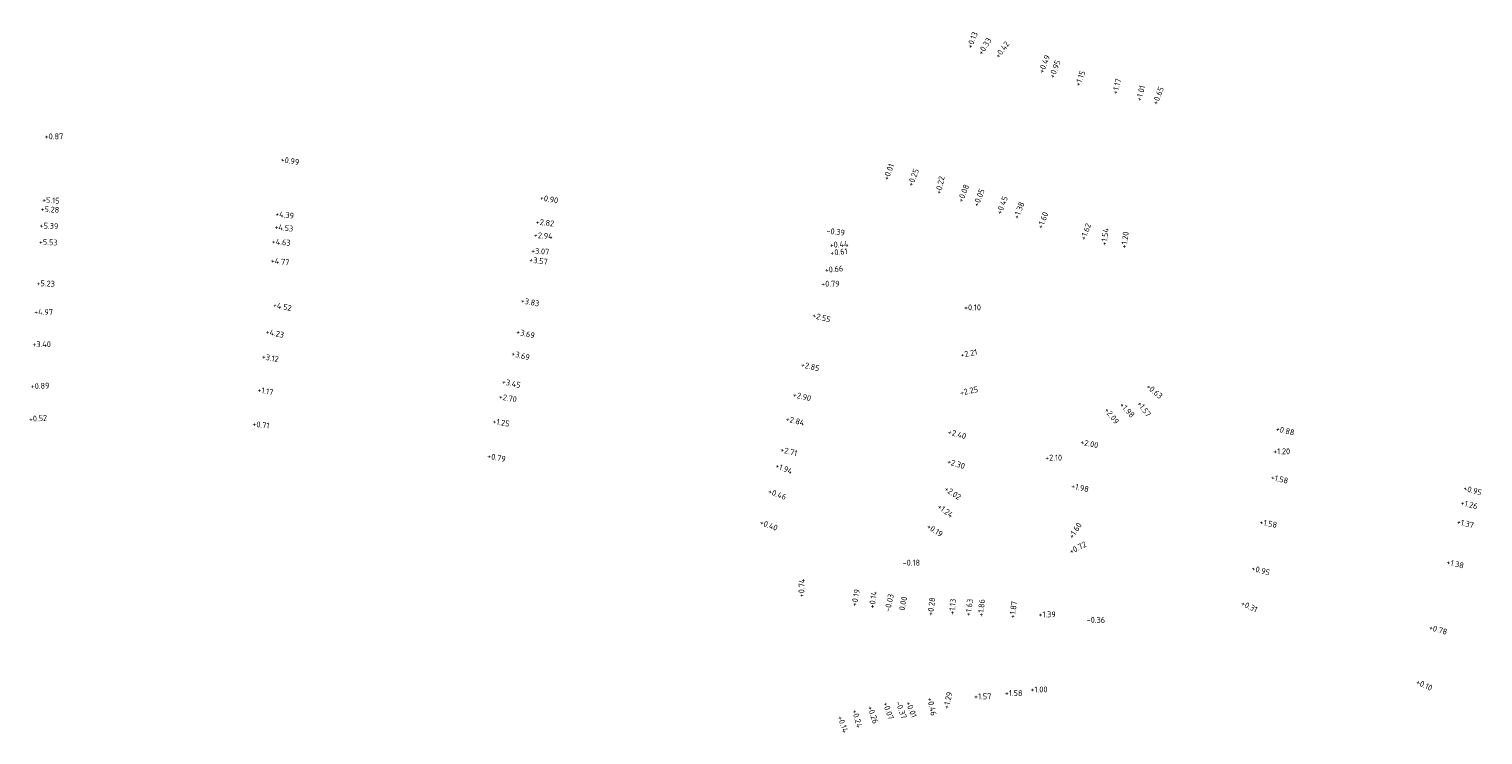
# Model space of a CAD drawing. Header units: metres. Extents: x 158325 to 158573, y 577529 to 577650.
import ezdxf

# ---------------------------------------------------------------- set-up
doc = ezdxf.new("R2010")
doc.units = ezdxf.units.M
doc.layers.add('X-XX-AL-T25', color=252, linetype='Continuous', lineweight=25)
doc.styles.add('NLCS-ISO', font='NLCS-ISO.ttf')

msp = doc.modelspace()

# ---------------------------------------------------------------- texts
at = {"layer": 'X-XX-AL-T25', "style": 'NLCS-ISO'}
for s, rotation, p in [('+0.13', 69.125, (158485.61, 577646.36, 0.13)), ('+0.33', 58.0458, (158487.38, 577645.25, 0.33)), ('+0.42', 54.3696, (158490.24, 577644.68, 0.42)), ('+0.49', 69.125, (158497.84, 577642.13, 0.49)), ('+0.95', 69.125, (158499.65, 577641.29, 0.95)), ('+1.15', 69.125, (158504.04, 577639.88, 1.15)), ('+1.17', 75.342, (158510.44, 577638.55, 1.17)), ('+1.01', 75.0159, (158514.52, 577637.4, 1.01)), ('+0.65', 69.125, (158517.29, 577636.74, 0.65)), ('+0.99', 350.2514, (158367.53, 577627.08, 0.99)), ('+0.01', 69.125, (158471.33, 577623.87, 0.01)), ('+0.25', 69.125, (158475.49, 577622.81, 0.25)), ('+0.22', 77.8539, (158480.31, 577621.53, 0.22)), ('+0.08', 69.125, (158484.05, 577620.09, 0.08)), ('+0.05', 69.125, (158486.7, 577619.37, 0.05)), ('+5.15', 356.9702, (158326.84, 577620.14, 5.15)), ('+0.90', 349.6302, (158411.78, 577620.57, 0.9)), ('+0.45', 69.125, (158490.64, 577618.04, 0.45)), ('+1.38', 69.125, (158493.56, 577617.26, 1.38)), ('+5.28', 356.5932, (158326.57, 577618.6, 5.28)), ('+4.39', 353.3737, (158366.61, 577617.77, 4.39)), ('+1.60', 69.125, (158497.65, 577615.59, 1.6)), ('+5.39', 357.3112, (158326.42, 577615.78, 5.39)), ('+4.53', 353.5893, (158366.49, 577615.56, 4.53)), ('+2.94', 355.6564, (158410.79, 577614.15, 2.94)), ('+2.82', 353.1243, (158411.09, 577616.45, 2.82)), ('-0.39', 352.8287, (158460.72, 577614.9, -0.39)), ('+1.62', 69.125, (158504.95, 577613.65, 1.62)), ('+1.54', 83.0531, (158508.62, 577612.77, 1.54)), ('+1.20', 81.8597, (158511.99, 577612.28, 1.2)), ('+5.53', 356.7268, (158326.28, 577613.02, 5.53)), ('+4.63', 354.8935, (158366.04, 577613.08, 4.63)), ('+0.44', 3.165, (158461.33, 577612.44, 0.44)), ('+4.77', 353.1195, (158365.85, 577609.82, 4.77)), ('+3.57', 352.5303, (158409.97, 577609.96, 3.57)), ('+3.07', 355.543, (158410.3, 577611.5, 3.07)), ('+0.61', 5.8859, (158461.49, 577611.1, 0.61)), ('+0.66', 5.144, (158460.52, 577608.17, 0.66)), ('+5.23', 358.0839, (158325.89, 577605.92, 5.23)), ('+4.52', 348.8292, (158366.21, 577602.26, 4.52)), ('+3.83', 349.3575, (158408.51, 577603.01, 3.83)), ('+2.55', 344.4927, (158458.26, 577600.53, 2.55)), ('+4.23', 348.5319, (158364.95, 577597.7, 4.23)), ('+3.69', 346.8303, (158407.73, 577597.69, 3.69)), ('+2.21', 11.4159, (158483.76, 577593.66, 2.21)), ('+3.12', 349.2781, (158364.29, 577593.46, 3.12)), ('+3.69', 345.7919, (158406.88, 577594, 3.69)), ('+2.85', 346.6358, (158456.33, 577592.1, 2.85)), ('+0.89', 2.3738, (158324.94, 577588.32, 0.89)), ('+1.17', 350.3901, (158363.57, 577587.76, 1.17)), ('+3.45', 347.9511, (158405.29, 577589.19, 3.45)), ('+2.25', 11.8774, (158483.66, 577587.22, 2.25)), ('+0.63', 319.5502, (158515.23, 577588.63, 0.63)), ('+2.70', 349.2254, (158404.75, 577586.63, 2.7)), ('+2.90', 346.5768, (158454.96, 577586.98, 2.9)), ('+1.98', 312.9665, (158510.71, 577585.56, 1.98)), ('+1.57', 306.6111, (158513.7, 577585.85, 1.57)), ('+0.52', 4.0176, (158324.64, 577582.74, 0.52)), ('+0.71', 354.1585, (158362.72, 577581.92, 0.71)), ('+1.25', 350.7388, (158403.68, 577582.4, 1.25)), ('+2.84', 346.5536, (158453.74, 577582.83, 2.84)), ('+2.09', 307.4959, (158508.12, 577584.74, 2.09)), ('+2.40', 344.7753, (158481.42, 577580.62, 2.4)), ('+0.88', 346.5318, (158537.39, 577581.15, 0.88)), ('+2.71', 345.0566, (158452.81, 577577.62, 2.71)), ('+2.00', 348.1016, (158504.04, 577578.87, 2)), ('+0.79', 348.9274, (158402.8, 577576.5, 0.79)), ('+1.94', 338.378, (158451.93, 577574.9, 1.94)), ('+2.30', 343.1428, (158481.27, 577575.58, 2.3)), ('+1.58', 346.7882, (158536.53, 577572.87, 1.58)), ('+0.46', 339.5453, (158450.7, 577570.52, 0.46)), ('+2.02', 326.2914, (158480.77, 577571.08, 2.02)), ('+1.98', 347.5527, (158502.48, 577571.38, 1.98)), ('+0.95', 344.0419, (158569.41, 577571.03, 0.95)), ('+1.24', 323.7232, (158479.58, 577568.07, 1.24)), ('+1.26', 345.7512, (158568.94, 577568.53, 1.26)), ('+0.40', 339.2509, (158449.26, 577565.24, 0.4)), ('+1.60', 56.6443, (158502.82, 577562.7, 1.6)), ('+1.58', 349.2069, (158534.63, 577565.21, 1.58)), ('+1.37', 346.5967, (158568.29, 577565.28, 1.37)), ('+0.19', 326.2878, (158477.76, 577564.67, 0.19)), ('+0.72', 27.1692, (158502.51, 577560.12, 0.72)), ('+0.95', 344.1114, (158533.24, 577557.38, 0.95)), ('+1.38', 346.7487, (158566.54, 577558.39, 1.38)), ('+0.74', 87.6357, (158456.95, 577552.8, 0.74)), ('+0.19', 78.7803, (158465.94, 577551.2, 0.19)), ('+0.14', 81.6036, (158468.98, 577550.84, 0.14)), ('-0.03', 77.5397, (158471.63, 577550.25, -0.03)), ('0.00', 78.5204, (158474.11, 577550.49, 0)), ('+1.13', 86.4266, (158482.7, 577549.81, 1.13)), ('+0.28', 82.2413, (158478.95, 577549.6, 0.28)), ('+1.63', 82.4448, (158485.41, 577549.56, 1.63)), ('+1.86', 86.0581, (158487.61, 577549.47, 1.86)), ('+1.87', 82.5947, (158492.95, 577549.14, 1.87)), ('+0.31', 334.8618, (158531.42, 577551.44, 0.31)), ('+0.78', 343.8964, (158563.53, 577547.27, 0.78)), ('+0.10', 335.3582, (158561.31, 577538.03, 0.1)), ('+0.46', 282.7684, (158477.94, 577535.64, 0.46)), ('+1.29', 76.9413, (158481.64, 577533.68, 1.29)), ('+0.24', 286.5298, (158465.1, 577533.51, 0.24)), ('+0.26', 288.7634, (158467.74, 577534.1, 0.26)), ('+0.07', 288.6433, (158470.37, 577534.77, 0.07)), ('-0.37', 289.8111, (158472.55, 577534.91, -0.37)), ('+0.01', 291.3132, (158474.26, 577534.86, 0.01)), ('+0.14', 290.056, (158462.6, 577532.4, 0.14))]:
    msp.add_text(s, height=1, rotation=rotation, dxfattribs=at).set_placement(p)
for s, p in [('+0.87', (158327.31, 577630.97, 0.87)), ('+0.79', (158459.86, 577605.83, 0.79)), ('+0.10', (158484.25, 577601.79, 0.1)), ('+4.97', (158325.51, 577600.99, 4.97)), ('+3.40', (158325.2, 577595.5, 3.4)), ('+1.20', (158537.03, 577577.23, 1.2)), ('+2.10', (158498.1, 577576.15, 2.1)), ('-0.18', (158473.77, 577558.23, -0.18)), ('+1.39', (158496.95, 577549.4, 1.39)), ('-0.36', (158505.19, 577548.45, -0.36)), ('+1.57', (158485.96, 577535.42, 1.57)), ('+1.58', (158491.23, 577535.98, 1.58)), ('+1.00', (158495.61, 577536.6, 1))]:
    msp.add_text(s, height=1, dxfattribs=at).set_placement(p)

doc.saveas('drawing.dxf')
